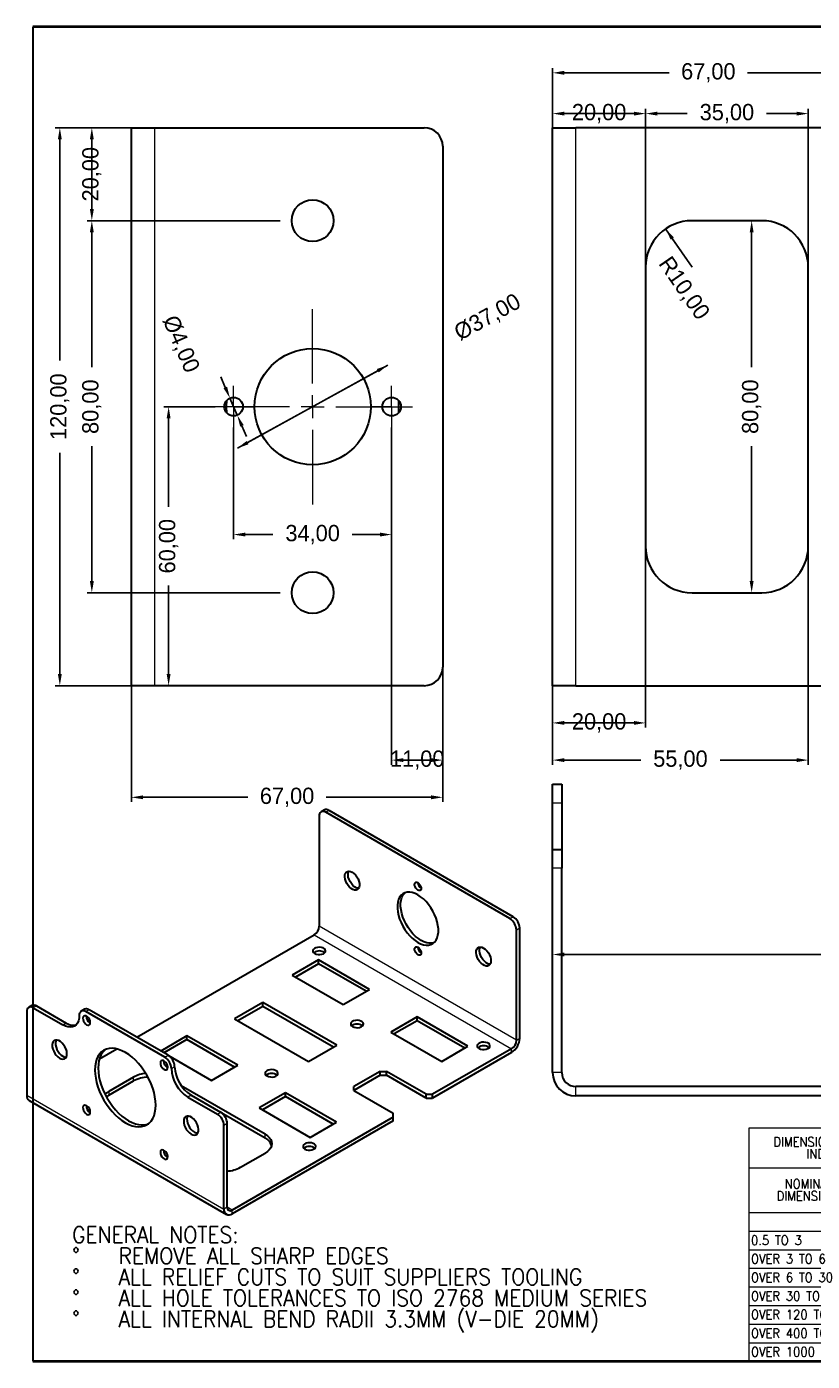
# Model space of a CAD drawing. Header units: millimetres. Extents: x 14 to 816, y 5 to 299.
# Tile 1 of 3: x 14 to 183, y 5 to 292. Entities that reach past the tile are written whole.
import ezdxf

# ---------------------------------------------------------------- set-up
doc = ezdxf.new("R2010")
doc.units = ezdxf.units.MM
doc.header["$PDSIZE"] = -1
doc.layers.get('0').update_dxf_attribs({"true_color": 0xffffff})
doc.layers.get('Defpoints').update_dxf_attribs({"true_color": 0xffffff})
doc.styles.add('textstyle0', font='standard')
doc.styles.add('textstyle1', font='standard')
doc.styles.add('textstyle15', font='standard')
doc.styles.add('textstyle16', font='standard')
doc.styles.add('textstyle17', font='standard')
doc.styles.add('textstyle18', font='standard')
doc.styles.add('textstyle19', font='standard')
doc.styles.add('textstyle2', font='standard')
doc.styles.add('textstyle20', font='standard')
doc.styles.add('textstyle21', font='standard')
doc.styles.add('textstyle22', font='standard')
doc.styles.add('textstyle23', font='standard')
doc.styles.add('textstyle24', font='standard')
doc.styles.add('textstyle25', font='standard')
doc.styles.add('textstyle26', font='standard')
doc.styles.add('textstyle27', font='standard')
doc.styles.add('textstyle28', font='standard')
doc.styles.add('textstyle29', font='standard')
doc.styles.add('textstyle3', font='standard')
doc.styles.add('textstyle30', font='standard')
doc.styles.add('textstyle31', font='standard')
doc.styles.add('textstyle32', font='standard')
doc.styles.add('textstyle33', font='standard')
doc.styles.add('textstyle34', font='standard')
doc.styles.add('textstyle35', font='standard')
doc.styles.add('textstyle36', font='standard')
doc.styles.add('textstyle37', font='standard')
doc.styles.add('textstyle38', font='standard')
doc.styles.add('textstyle39', font='standard')
doc.styles.add('textstyle4', font='standard')
doc.styles.add('textstyle40', font='standard')
doc.styles.add('textstyle41', font='standard')
doc.styles.add('textstyle42', font='standard')
doc.styles.add('textstyle43', font='standard')
doc.styles.add('textstyle44', font='standard')
doc.styles.add('textstyle45', font='standard')
doc.styles.add('textstyle46', font='standard')
doc.styles.add('textstyle47', font='standard')
doc.styles.add('textstyle48', font='standard')
doc.styles.add('textstyle49', font='standard')
doc.styles.add('textstyle5', font='standard')
doc.styles.add('textstyle50', font='standard')
doc.styles.add('textstyle51', font='standard')
doc.styles.add('textstyle52', font='standard')
doc.styles.add('textstyle53', font='standard')
doc.styles.add('textstyle54', font='standard')
doc.styles.add('textstyle55', font='standard')
doc.styles.add('textstyle56', font='standard')
doc.styles.add('textstyle57', font='standard')
doc.styles.add('textstyle6', font='standard')
doc.styles.add('textstyle7', font='standard')
doc.styles.add('textstyle8', font='standard')
doc.dimstyles.new('QCADDimStyle', dxfattribs={"dimtxt": 3.5, "dimasz": 2.5, "dimexe": 1, "dimexo": 0, "dimgap": 1.524, "dimtad": 1, "dimtoh": 1, "dimdec": 4, "dimzin": 0, "dimdsep": 46, "dimtxsty": 'Standard', "dimcen": 0.09, "dimadec": 0, "dimazin": 0, "dimtfac": 1, "dimtdec": 4, "dimtofl": 0, "dimtmove": 0, "dimatfit": 3, "dimfxl": 1, "dimtolj": 1, "dimtzin": 0, "dimarcsym": 0})

# ---------------------------------------------------------------- blocks, each defined once
blk = doc.blocks.new('SW_NOTE_0')
at = {"color": 0, "linetype": 'Continuous', "lineweight": 0, "char_height": 3.5, "attachment_point": 1}
for s, insert, style in [('GENERAL NOTES:', (0, 4.51), 'textstyle0'), ('%%d', (0, -0.01), 'textstyle2'), ('REMOVE ALL SHARP EDGES', (10, -0.01), 'textstyle1'), ('%%d', (0, -4.54), 'textstyle4'), ('ALL RELIEF CUTS TO SUIT SUPPLIERS TOOLING', (10, -4.54), 'textstyle3'), ('%%d', (0, -9.07), 'textstyle6'), ('ALL HOLE TOLERANCES TO ISO 2768 MEDIUM SERIES', (10, -9.07), 'textstyle5'), ('%%d', (0, -13.59), 'textstyle8'), ('ALL INTERNAL BEND RADII 3.3MM (V-DIE 20MM)', (10, -13.59), 'textstyle7')]:
    blk.add_mtext(s, dxfattribs=dict(at, insert=insert, style=style))
blk = doc.blocks.new('SW_TABLEANNOTATION_0')
at = {"color": 0, "linetype": 'Continuous', "lineweight": 0}
for p, q in [((0, 0), (0, -50.13)), ((56, 0), (0, 0)), ((56, -50.13), (56, 0)), ((0, -8.5), (56, -8.5)), ((28, -8.5), (28, -50.13)), ((0, -18.12), (56, -18.12)), ((42, -18.12), (42, -50.13)), ((0, -22.13), (56, -22.13)), ((0, -26.13), (56, -26.13)), ((0, -30.13), (56, -30.13)), ((0, -34.12), (56, -34.12)), ((0, -38.13), (56, -38.13)), ((0, -42.13), (56, -42.13)), ((0, -46.13), (56, -46.13)), ((0, -50.13), (56, -50.13))]:
    blk.add_line(p, q, dxfattribs=at)
at = {"color": 0, "linetype": 'Continuous', "lineweight": 0, "char_height": 2, "attachment_point": 1}
for s, insert, style in [('DIMENSIONS WITHOUT TOLERANCES', (5.31, -1.92), 'textstyle15'), ('INDICATION TO ISO 2768', (12.42, -4.51), 'textstyle16'), ('NOMINAL', (7.74, -10.99), 'textstyle17'), ('ALLOWED', (35.64, -10.99), 'textstyle19'), ('DIMENSIONS', (6.01, -13.57), 'textstyle18'), ('VARIATIONS', (34.3, -13.57), 'textstyle20'), ('MEDIUM', (29.67, -19.09), 'textstyle21'), ('COARSE', (43.58, -19.09), 'textstyle22'), ('%%p', (32.2, -23.09), 'textstyle24'), ('%%p', (46.2, -23.09), 'textstyle26'), ('0.5 TO 3', (0.5, -23.09), 'textstyle23'), ('0.1', (34.11, -23.09), 'textstyle25'), ('0.2', (48.11, -23.09), 'textstyle27'), ('OVER 3 TO 6', (0.5, -27.09), 'textstyle28'), ('%%p', (32.2, -27.09), 'textstyle29'), ('0.1', (34.11, -27.09), 'textstyle30'), ('%%p', (46.2, -27.09), 'textstyle31'), ('0.3', (48.11, -27.09), 'textstyle32'), ('OVER 6 TO 30', (0.5, -31.09), 'textstyle33'), ('%%p', (32.2, -31.09), 'textstyle34'), ('0.2', (34.11, -31.09), 'textstyle35'), ('%%p', (46.2, -31.09), 'textstyle36'), ('0.5', (48.11, -31.09), 'textstyle37'), ('OVER 30 TO 120', (0.5, -35.09), 'textstyle38'), ('%%p', (32.2, -35.09), 'textstyle39'), ('0.3', (34.11, -35.09), 'textstyle40'), ('%%p', (46.2, -35.09), 'textstyle41'), ('0.8', (48.11, -35.09), 'textstyle42'), ('OVER 120 TO 400', (0.5, -39.09), 'textstyle43'), ('%%p', (32.2, -39.09), 'textstyle44'), ('0.5', (34.11, -39.09), 'textstyle45'), ('%%p', (46.2, -39.09), 'textstyle46'), ('1.2', (48.11, -39.09), 'textstyle47'), ('%%p', (32.2, -43.09), 'textstyle49'), ('%%p', (47.31, -43.09), 'textstyle51'), ('OVER 400 TO 1000', (0.5, -43.09), 'textstyle48'), ('0.8', (34.11, -43.09), 'textstyle50'), ('2', (49.21, -43.09), 'textstyle52'), ('OVER 1000 TO 2000', (0.5, -47.09), 'textstyle53'), ('%%p', (32.2, -47.09), 'textstyle54'), ('1.2', (34.11, -47.09), 'textstyle55'), ('%%p', (47.31, -47.09), 'textstyle56'), ('3', (49.21, -47.09), 'textstyle57')]:
    blk.add_mtext(s, dxfattribs=dict(at, insert=insert, style=style))
blk = doc.blocks.new('*D68')
at = {"color": 0, "linetype": 'Continuous', "lineweight": -2}
for p, q in [((146.82, 180.28), (146.82, 141.28)), ((126.82, 150.28), (126.82, 141.28)), ((129.32, 142.28), (144.32, 142.28))]:
    blk.add_line(p, q, dxfattribs=at)
at = {"color": 0}
for points in [[(129.32, 142.7), (129.32, 141.87), (126.82, 142.28)], [(144.32, 141.87), (144.32, 142.7), (146.82, 142.28)]]:
    blk.add_solid(points, dxfattribs=at)
at = {"layer": 'Defpoints', "color": 0}
for p in [(146.82, 180.28), (126.82, 150.28), (146.82, 142.28)]:
    blk.add_point(p, dxfattribs=at)
at = {"color": 0, "lineweight": 0, "insert": (136.82, 142.28), "char_height": 3.5, "attachment_point": 5}
blk.add_mtext('20,00', dxfattribs=at)
blk = doc.blocks.new('*D69')
at = {"color": 0, "linetype": 'Continuous', "lineweight": -2}
for p, q in [((181.82, 180.28), (181.82, 133.28)), ((126.82, 150.28), (126.82, 133.28)), ((129.32, 134.28), (145.79, 134.28)), ((179.32, 134.28), (162.84, 134.28))]:
    blk.add_line(p, q, dxfattribs=at)
at = {"color": 0}
for points in [[(129.32, 134.7), (129.32, 133.87), (126.82, 134.28)], [(179.32, 133.87), (179.32, 134.7), (181.82, 134.28)]]:
    blk.add_solid(points, dxfattribs=at)
at = {"layer": 'Defpoints', "color": 0}
for p in [(181.82, 180.28), (126.82, 150.28), (181.82, 134.28)]:
    blk.add_point(p, dxfattribs=at)
at = {"color": 0, "lineweight": 0, "insert": (154.32, 134.28), "char_height": 3.5, "attachment_point": 5}
blk.add_mtext('55,00', dxfattribs=at)
blk = doc.blocks.new('*D71')
at = {"color": 0, "linetype": 'Continuous', "lineweight": -2}
for p, q in [((171.82, 250.28), (168.64, 250.28)), ((169.64, 247.78), (169.64, 218.81)), ((169.64, 172.78), (169.64, 201.76)), ((171.82, 170.28), (168.64, 170.28))]:
    blk.add_line(p, q, dxfattribs=at)
at = {"color": 0}
for points in [[(170.06, 247.78), (169.22, 247.78), (169.64, 250.28)], [(169.22, 172.78), (170.06, 172.78), (169.64, 170.28)]]:
    blk.add_solid(points, dxfattribs=at)
at = {"layer": 'Defpoints', "color": 0}
for p in [(169.64, 250.28), (171.82, 250.28), (171.82, 170.28)]:
    blk.add_point(p, dxfattribs=at)
at = {"color": 0, "lineweight": 0, "insert": (169.64, 210.28), "char_height": 3.5, "attachment_point": 5, "rotation": 90}
blk.add_mtext('80,00', dxfattribs=at)
blk = doc.blocks.new('*D72')
at = {"color": 0, "linetype": 'Continuous', "lineweight": -2}
for p, q in [((146.82, 240.28), (146.82, 274.31)), ((149.32, 273.31), (155.79, 273.31)), ((179.32, 273.31), (172.84, 273.31)), ((181.82, 240.28), (181.82, 274.31))]:
    blk.add_line(p, q, dxfattribs=at)
at = {"color": 0}
for points in [[(149.32, 273.72), (149.32, 272.89), (146.82, 273.31)], [(179.32, 272.89), (179.32, 273.72), (181.82, 273.31)]]:
    blk.add_solid(points, dxfattribs=at)
at = {"layer": 'Defpoints', "color": 0}
for p in [(146.82, 273.31), (146.82, 240.28), (181.82, 240.28)]:
    blk.add_point(p, dxfattribs=at)
at = {"color": 0, "lineweight": 0, "insert": (164.32, 273.31), "char_height": 3.5, "attachment_point": 5}
blk.add_mtext('35,00', dxfattribs=at)
blk = doc.blocks.new('*D73')
at = {"color": 0, "linetype": 'Continuous', "lineweight": -2}
for p, q in [((126.82, 231.58), (126.82, 274.31)), ((144.32, 273.31), (129.32, 273.31)), ((146.82, 240.28), (146.82, 274.31))]:
    blk.add_line(p, q, dxfattribs=at)
at = {"color": 0}
for points in [[(129.32, 273.72), (129.32, 272.89), (126.82, 273.31)], [(144.32, 272.89), (144.32, 273.72), (146.82, 273.31)]]:
    blk.add_solid(points, dxfattribs=at)
at = {"layer": 'Defpoints', "color": 0}
for p in [(126.82, 273.31), (146.82, 240.28), (126.82, 231.58)]:
    blk.add_point(p, dxfattribs=at)
at = {"color": 0, "lineweight": 0, "insert": (136.82, 273.31), "char_height": 3.5, "attachment_point": 5}
blk.add_mtext('20,00', dxfattribs=at)
blk = doc.blocks.new('*D74')
at = {"color": 0, "linetype": 'Continuous', "lineweight": -2}
for p, q in [((156.82, 240.28), (151.13, 248.51)), ((152.55, 246.45), (156.82, 240.28))]:
    blk.add_line(p, q, dxfattribs=at)
at = {"color": 0}
blk.add_solid([(152.89, 246.69), (152.21, 246.21), (151.13, 248.51)], dxfattribs=at)
at = {"layer": 'Defpoints', "color": 0}
for p in [(151.13, 248.51), (156.82, 240.28)]:
    blk.add_point(p, dxfattribs=at)
at = {"color": 0, "lineweight": 0, "insert": (154.94, 235.65), "char_height": 3.5, "attachment_point": 5, "rotation": 304.6582}
blk.add_mtext('R10,00', dxfattribs=at)
blk = doc.blocks.new('*D80')
at = {"color": 0, "linetype": 'Continuous', "lineweight": -2}
for p, q in [((126.82, 270.28), (126.82, 283.08)), ((129.32, 282.08), (151.87, 282.08)), ((191.32, 282.08), (168.76, 282.08)), ((193.82, 255.78), (193.82, 283.08))]:
    blk.add_line(p, q, dxfattribs=at)
at = {"color": 0}
for points in [[(129.32, 282.5), (129.32, 281.66), (126.82, 282.08)], [(191.32, 281.66), (191.32, 282.5), (193.82, 282.08)]]:
    blk.add_solid(points, dxfattribs=at)
at = {"layer": 'Defpoints', "color": 0}
for p in [(126.82, 282.08), (126.82, 270.28), (193.82, 255.78)]:
    blk.add_point(p, dxfattribs=at)
at = {"color": 0, "lineweight": 0, "insert": (160.32, 282.08), "char_height": 3.5, "attachment_point": 5}
blk.add_mtext('67,00', dxfattribs=at)
blk = doc.blocks.new('*D97')
at = {"color": 0, "linetype": 'Continuous', "lineweight": -2}
for p, q in [((36.19, 270.28), (19.8, 270.28)), ((20.8, 267.78), (20.8, 220.22)), ((20.8, 152.78), (20.8, 200.34)), ((36.19, 150.28), (19.8, 150.28))]:
    blk.add_line(p, q, dxfattribs=at)
at = {"color": 0}
for points in [[(21.22, 267.78), (20.39, 267.78), (20.8, 270.28)], [(20.39, 152.78), (21.22, 152.78), (20.8, 150.28)]]:
    blk.add_solid(points, dxfattribs=at)
at = {"layer": 'Defpoints', "color": 0}
for p in [(36.19, 270.28), (20.8, 150.28), (36.19, 150.28)]:
    blk.add_point(p, dxfattribs=at)
at = {"color": 0, "lineweight": 0, "insert": (20.8, 210.28), "char_height": 3.5, "attachment_point": 5, "rotation": 90}
blk.add_mtext('120,00', dxfattribs=at)
blk = doc.blocks.new('*D98')
at = {"color": 0, "linetype": 'Continuous', "lineweight": -2}
for p, q in [((36.19, 270.28), (26.69, 270.28)), ((27.69, 267.78), (27.69, 252.78)), ((68.19, 250.28), (26.69, 250.28))]:
    blk.add_line(p, q, dxfattribs=at)
at = {"color": 0}
for points in [[(28.11, 267.78), (27.27, 267.78), (27.69, 270.28)], [(27.27, 252.78), (28.11, 252.78), (27.69, 250.28)]]:
    blk.add_solid(points, dxfattribs=at)
at = {"layer": 'Defpoints', "color": 0}
for p in [(36.19, 270.28), (27.69, 250.28), (68.19, 250.28)]:
    blk.add_point(p, dxfattribs=at)
at = {"color": 0, "lineweight": 0, "insert": (27.69, 260.28), "char_height": 3.5, "attachment_point": 5, "rotation": 90}
blk.add_mtext('20,00', dxfattribs=at)
blk = doc.blocks.new('*D99')
at = {"color": 0, "linetype": 'Continuous', "lineweight": -2}
for p, q in [((68.19, 250.28), (26.69, 250.28)), ((27.69, 247.78), (27.69, 218.81)), ((27.69, 172.78), (27.69, 201.76)), ((68.19, 170.28), (26.69, 170.28))]:
    blk.add_line(p, q, dxfattribs=at)
at = {"color": 0}
for points in [[(28.11, 247.78), (27.27, 247.78), (27.69, 250.28)], [(27.27, 172.78), (28.11, 172.78), (27.69, 170.28)]]:
    blk.add_solid(points, dxfattribs=at)
at = {"layer": 'Defpoints', "color": 0}
for p in [(68.19, 250.28), (27.69, 170.28), (68.19, 170.28)]:
    blk.add_point(p, dxfattribs=at)
at = {"color": 0, "lineweight": 0, "insert": (27.69, 210.28), "char_height": 3.5, "attachment_point": 5, "rotation": 90}
blk.add_mtext('80,00', dxfattribs=at)
blk = doc.blocks.new('*D100')
at = {"color": 0, "linetype": 'Continuous', "lineweight": -2}
for p, q in [((58.19, 205.78), (58.19, 181.78)), ((92.19, 205.78), (92.19, 181.78)), ((60.69, 182.78), (66.66, 182.78)), ((89.69, 182.78), (83.71, 182.78))]:
    blk.add_line(p, q, dxfattribs=at)
at = {"color": 0}
for points in [[(60.69, 183.2), (60.69, 182.37), (58.19, 182.78)], [(89.69, 182.37), (89.69, 183.2), (92.19, 182.78)]]:
    blk.add_solid(points, dxfattribs=at)
at = {"layer": 'Defpoints', "color": 0}
for p in [(58.19, 205.78), (92.19, 205.78), (58.19, 182.78)]:
    blk.add_point(p, dxfattribs=at)
at = {"color": 0, "lineweight": 0, "insert": (75.19, 182.78), "char_height": 3.5, "attachment_point": 5}
blk.add_mtext('34,00', dxfattribs=at)
blk = doc.blocks.new('*D101')
at = {"color": 0, "linetype": 'Continuous', "lineweight": -2}
for p, q in [((91.38, 219.22), (58.99, 201.34)), ((61.18, 202.55), (89.2, 218.02))]:
    blk.add_line(p, q, dxfattribs=at)
at = {"color": 0}
for points in [[(89.4, 217.65), (88.99, 218.38), (91.38, 219.22)], [(60.98, 202.91), (61.38, 202.19), (58.99, 201.34)]]:
    blk.add_solid(points, dxfattribs=at)
at = {"layer": 'Defpoints', "color": 0}
for p in [(91.38, 219.22), (58.99, 201.34)]:
    blk.add_point(p, dxfattribs=at)
at = {"color": 0, "lineweight": 0, "insert": (112.9, 229.37), "char_height": 3.5, "attachment_point": 5, "rotation": 28.9002}
blk.add_mtext('%%c37,00', dxfattribs=at)
blk = doc.blocks.new('*D102')
at = {"color": 0, "linetype": 'Continuous', "lineweight": -2}
for p, q in [((56.4, 214.41), (55.41, 216.71)), ((57.4, 212.12), (58.98, 208.45)), ((59.97, 206.15), (60.96, 203.86))]:
    blk.add_line(p, q, dxfattribs=at)
at = {"color": 0}
for points in [[(56.02, 214.25), (56.79, 214.58), (57.4, 212.12)], [(60.36, 206.32), (59.59, 205.99), (58.98, 208.45)]]:
    blk.add_solid(points, dxfattribs=at)
at = {"layer": 'Defpoints', "color": 0}
for p in [(57.4, 212.12), (58.98, 208.45)]:
    blk.add_point(p, dxfattribs=at)
at = {"color": 0, "lineweight": 0, "insert": (46.69, 223.67), "char_height": 3.5, "attachment_point": 5, "rotation": 293.365}
blk.add_mtext('%%c4,00', dxfattribs=at)
blk = doc.blocks.new('*D103')
at = {"color": 0, "linetype": 'Continuous', "lineweight": -2}
for p, q in [((92.19, 205.78), (92.19, 133.28)), ((103.19, 154.28), (103.19, 133.28)), ((100.69, 134.28), (94.69, 134.28))]:
    blk.add_line(p, q, dxfattribs=at)
at = {"color": 0}
for points in [[(94.69, 134.7), (94.69, 133.87), (92.19, 134.28)], [(100.69, 133.87), (100.69, 134.7), (103.19, 134.28)]]:
    blk.add_solid(points, dxfattribs=at)
at = {"layer": 'Defpoints', "color": 0}
for p in [(92.19, 205.78), (103.19, 154.28), (92.19, 134.28)]:
    blk.add_point(p, dxfattribs=at)
at = {"color": 0, "lineweight": 0, "insert": (97.69, 134.28), "char_height": 3.5, "attachment_point": 5}
blk.add_mtext('11,00', dxfattribs=at)
blk = doc.blocks.new('*D104')
at = {"color": 0, "linetype": 'Continuous', "lineweight": -2}
for p, q in [((54.19, 210.28), (43.21, 210.28)), ((44.21, 207.78), (44.21, 188.72)), ((44.21, 152.78), (44.21, 171.84)), ((36.19, 150.28), (45.21, 150.28))]:
    blk.add_line(p, q, dxfattribs=at)
at = {"color": 0}
for points in [[(44.62, 207.78), (43.79, 207.78), (44.21, 210.28)], [(43.79, 152.78), (44.62, 152.78), (44.21, 150.28)]]:
    blk.add_solid(points, dxfattribs=at)
at = {"layer": 'Defpoints', "color": 0}
for p in [(44.21, 210.28), (54.19, 210.28), (36.19, 150.28)]:
    blk.add_point(p, dxfattribs=at)
at = {"color": 0, "lineweight": 0, "insert": (44.21, 180.28), "char_height": 3.5, "attachment_point": 5, "rotation": 90}
blk.add_mtext('60,00', dxfattribs=at)
blk = doc.blocks.new('*D105')
at = {"color": 0, "linetype": 'Continuous', "lineweight": -2}
for p, q in [((103.19, 154.28), (103.19, 125.28)), ((36.19, 150.28), (36.19, 125.28)), ((38.69, 126.28), (61.25, 126.28)), ((100.69, 126.28), (78.13, 126.28))]:
    blk.add_line(p, q, dxfattribs=at)
at = {"color": 0}
for points in [[(38.69, 126.7), (38.69, 125.87), (36.19, 126.28)], [(100.69, 125.87), (100.69, 126.7), (103.19, 126.28)]]:
    blk.add_solid(points, dxfattribs=at)
at = {"layer": 'Defpoints', "color": 0}
for p in [(103.19, 154.28), (36.19, 150.28), (36.19, 126.28)]:
    blk.add_point(p, dxfattribs=at)
at = {"color": 0, "lineweight": 0, "insert": (69.69, 126.28), "char_height": 3.5, "attachment_point": 5}
blk.add_mtext('67,00', dxfattribs=at)
blk = doc.blocks.new('SW_CENTERMARKSYMBOL_10')
at = {"color": 0, "linetype": 'Continuous', "lineweight": 0}
for p, q in [((0, 5), (0, 21)), ((-5, 0), (-21, 0)), ((0, 0), (-2.5, 0)), ((0, 0), (0, 2.5)), ((0, 0), (0, -2.5)), ((0, 0), (2.5, 0)), ((5, 0), (21, 0)), ((0, -5), (0, -21))]:
    blk.add_line(p, q, dxfattribs=at)
blk = doc.blocks.new('SW_CENTERMARKSYMBOL_11')
at = {"color": 0, "linetype": 'Continuous', "lineweight": 0}
for p, q in [((0, 2.5), (0, 4.5)), ((-2.5, 0), (-4.5, 0)), ((0, 0), (-2.5, 0)), ((0, 0), (0, 2.5)), ((0, 0), (0, -2.5)), ((0, 0), (2.5, 0)), ((2.5, 0), (4.5, 0)), ((0, -2.5), (0, -4.5))]:
    blk.add_line(p, q, dxfattribs=at)
blk = doc.blocks.new('SW_CENTERMARKSYMBOL_12')
at = {"color": 0, "linetype": 'Continuous', "lineweight": 0}
for p, q in [((0, 2.5), (0, 4.5)), ((-2.5, 0), (-4.5, 0)), ((0, 0), (-2.5, 0)), ((0, 0), (0, 2.5)), ((0, 0), (0, -2.5)), ((0, 0), (2.5, 0)), ((2.5, 0), (4.5, 0)), ((0, -2.5), (0, -4.5))]:
    blk.add_line(p, q, dxfattribs=at)
blk = doc.blocks.new('*D107')
at = {"color": 0, "linetype": 'Continuous', "lineweight": -2}
for p, q in [((126.82, 67.08), (126.82, 93.48)), ((129.32, 92.48), (206.87, 92.48)), ((304.32, 92.48), (226.76, 92.48)), ((306.82, 67.08), (306.82, 93.48))]:
    blk.add_line(p, q, dxfattribs=at)
at = {"color": 0}
for points in [[(129.32, 92.89), (129.32, 92.06), (126.82, 92.48)], [(304.32, 92.06), (304.32, 92.89), (306.82, 92.48)]]:
    blk.add_solid(points, dxfattribs=at)
at = {"layer": 'Defpoints', "color": 0}
for p in [(306.82, 92.48), (126.82, 67.08), (306.82, 67.08)]:
    blk.add_point(p, dxfattribs=at)
at = {"color": 0, "lineweight": 0, "insert": (216.82, 92.48), "char_height": 3.5, "attachment_point": 5}
blk.add_mtext('180,00', dxfattribs=at)

msp = doc.modelspace()

# ---------------------------------------------------------------- linework, layer by layer
at = {"color": 7, "linetype": 'Continuous', "lineweight": 40, "true_color": 0xffffff}
for p, q in [((415, 292), (15, 292)), ((15, 5), (415, 5))]:
    msp.add_line(p, q, dxfattribs=at)
at = {"color": 7, "linetype": 'Continuous', "lineweight": 30, "true_color": 0xffffff}
for p, q in [((15, 292), (15, 5)), ((36.189, 150.283), (36.189, 270.283)), ((36.189, 270.283), (41.189, 270.283)), ((41.189, 270.283), (99.189, 270.283)), ((126.816, 150.283), (126.816, 270.283)), ((126.816, 270.283), (131.816, 270.283)), ((229.816, 270.283), (131.816, 270.283)), ((103.189, 266.283), (103.189, 154.283)), ((171.816, 250.283), (156.816, 250.283)), ((146.816, 240.283), (146.816, 180.283)), ((181.816, 180.283), (181.816, 240.283)), ((56.689, 210.283), (56.74, 211.662)), ((56.74, 208.904), (56.689, 210.283)), ((156.816, 170.283), (171.816, 170.283)), ((41.189, 150.283), (36.189, 150.283)), ((99.189, 150.283), (41.189, 150.283)), ((131.816, 150.283), (126.816, 150.283)), ((131.816, 150.283), (301.816, 150.283)), ((126.816, 129.076), (128.816, 129.076)), ((126.816, 125.076), (126.816, 129.076)), ((128.816, 129.076), (128.816, 125.076)), ((77.735, 123.562), (77.028, 123.154)), ((118.333, 100.603), (78.735, 123.463)), ((126.816, 115.076), (126.816, 125.076)), ((128.816, 125.076), (128.816, 115.076)), ((76.614, 122.238), (76.614, 98.558)), ((117.626, 100.195), (78.028, 123.055)), ((126.816, 115.076), (128.816, 115.076)), ((126.816, 111.076), (126.816, 115.076)), ((128.816, 115.076), (128.816, 111.076)), ((126.816, 67.076), (126.816, 111.076)), ((128.816, 67.076), (128.816, 111.076)), ((119.04, 74.066), (119.04, 97.746)), ((119.747, 74.474), (119.747, 98.154)), ((37.373, 74.68), (75.553, 96.721)), ((76.437, 91.312), (70.78, 88.047)), ((76.437, 90.496), (71.488, 87.639)), ((87.397, 84.985), (76.437, 91.312)), ((76.437, 90.496), (76.437, 91.312)), ((86.69, 84.577), (76.437, 90.496)), ((70.78, 88.047), (81.74, 81.72)), ((81.74, 81.72), (87.397, 84.985)), ((14.803, 81.516), (14.096, 81.108)), ((15.096, 81.009), (21.46, 77.335)), ((15.803, 81.417), (22.167, 77.743)), ((26.117, 80.7), (25.409, 80.292)), ((44.087, 70.805), (27.116, 80.601)), ((64.452, 82.148), (58.371, 78.638)), ((64.452, 81.332), (59.078, 78.229)), ((80.362, 72.964), (64.452, 82.148)), ((64.452, 81.332), (64.452, 82.148)), ((79.654, 72.555), (64.452, 81.332)), ((13.681, 80.192), (13.681, 62.228)), ((43.38, 70.396), (26.409, 80.193)), ((27.276, 77.774), (27.36, 77.731)), ((58.371, 78.638), (74.28, 69.453)), ((97.65, 79.066), (91.994, 75.801)), ((97.65, 78.25), (92.701, 75.392)), ((108.611, 72.739), (97.65, 79.066)), ((97.65, 78.25), (97.65, 79.066)), ((107.903, 72.331), (97.65, 78.25)), ((48.153, 74.984), (42.5, 71.721)), ((59.113, 68.657), (48.153, 74.984)), ((48.153, 74.168), (48.153, 74.984)), ((91.994, 75.801), (102.954, 69.474)), ((29.33, 70.037), (33.038, 72.177)), ((48.153, 74.168), (43.207, 71.313)), ((58.406, 68.249), (48.153, 74.168)), ((74.28, 69.453), (80.362, 72.964)), ((117.98, 72.229), (101.009, 62.432)), ((102.954, 69.474), (108.611, 72.739)), ((44.19, 70.741), (53.456, 65.392)), ((117.98, 71.412), (101.009, 61.616)), ((36.662, 66.106), (31.359, 63.044)), ((43.928, 68.161), (44.012, 68.118)), ((53.456, 65.392), (59.113, 68.657)), ((89.695, 67.33), (84.039, 64.065)), ((89.695, 66.514), (84.039, 63.248)), ((89.695, 67.33), (91.11, 67.33)), ((89.695, 66.514), (89.695, 67.33)), ((89.695, 66.514), (91.11, 66.514)), ((99.595, 62.432), (91.11, 67.33)), ((91.11, 66.514), (91.11, 67.33)), ((99.595, 61.616), (91.11, 66.514)), ((31.359, 62.228), (36.662, 65.289)), ((64.947, 53.86), (46.92, 64.267)), ((84.039, 63.248), (84.039, 64.065)), ((84.039, 63.248), (92.524, 58.35)), ((229.816, 64.076), (131.816, 64.076)), ((14.199, 61.084), (56.626, 36.591)), ((48.33, 61.823), (54.694, 58.149)), ((49.037, 62.231), (55.401, 58.557)), ((69.366, 62.738), (63.709, 59.473)), ((69.366, 61.922), (64.416, 59.064)), ((80.326, 56.411), (69.366, 62.738)), ((69.366, 61.922), (69.366, 62.738)), ((79.619, 56.003), (69.366, 61.922)), ((99.595, 62.432), (101.009, 62.432)), ((99.595, 61.616), (99.595, 62.432)), ((99.595, 61.616), (101.009, 61.616)), ((101.009, 61.616), (101.009, 62.432)), ((229.816, 62.076), (131.816, 62.076)), ((27.276, 58.545), (27.36, 58.501)), ((55.493, 58.5), (64.947, 53.043)), ((92.524, 57.534), (57.876, 37.532)), ((63.709, 59.473), (74.669, 53.145)), ((92.524, 57.534), (92.524, 58.35)), ((92.524, 56.717), (92.524, 57.534)), ((56.108, 37.736), (56.108, 55.7)), ((56.815, 38.144), (56.815, 56.108)), ((92.524, 56.717), (57.876, 36.715)), ((74.669, 53.145), (80.326, 56.411)), ((43.928, 48.931), (44.012, 48.888)), ((59.643, 46.716), (64.947, 49.778))]:
    msp.add_line(p, q, dxfattribs=at)
at = {"color": 8, "linetype": 'Continuous', "lineweight": 0, "true_color": 0x808080}
for p, q in [((41.189, 270.283), (41.189, 150.283)), ((131.816, 150.283), (131.816, 270.283)), ((78.735, 123.463), (78.028, 123.055)), ((126.816, 125.076), (128.816, 125.076)), ((128.816, 111.076), (126.816, 111.076)), ((117.626, 100.195), (118.333, 100.603)), ((119.04, 74.066), (76.614, 98.558)), ((119.747, 98.154), (119.04, 97.746)), ((75.553, 96.721), (117.98, 72.229)), ((15.803, 81.417), (15.096, 81.009)), ((27.116, 80.601), (26.409, 80.193)), ((21.46, 77.335), (22.167, 77.743)), ((117.98, 71.412), (117.98, 72.229)), ((119.04, 74.066), (119.747, 74.474)), ((43.38, 70.396), (44.087, 70.805)), ((36.662, 65.289), (36.662, 66.106)), ((44.794, 67.947), (45.501, 68.355)), ((128.816, 67.076), (126.816, 67.076)), ((131.816, 62.076), (131.816, 64.076)), ((13.681, 62.228), (56.108, 37.736)), ((31.359, 63.044), (31.359, 62.228)), ((49.037, 62.231), (48.33, 61.823)), ((54.694, 58.149), (55.401, 58.557)), ((56.815, 56.108), (56.108, 55.7)), ((64.947, 53.043), (64.947, 53.86)), ((56.815, 38.144), (56.108, 37.736)), ((57.876, 37.532), (56.815, 38.144)), ((57.876, 36.715), (57.876, 37.532))]:
    msp.add_line(p, q, dxfattribs=at)
at = {"color": 7, "linetype": 'Continuous', "lineweight": 30, "true_color": 0xffffff}
for points in [[(93.637, 211.662), (93.689, 210.283), (93.637, 208.904)], [(83.685, 110.195), (84.052, 109.933), (84.399, 109.587), (84.708, 109.174), (84.961, 108.718), (85.146, 108.242), (85.252, 107.772), (85.273, 107.334), (85.209, 106.951), (85.063, 106.643), (84.842, 106.429), (84.559, 106.318), (84.229, 106.317), (83.87, 106.426), (83.5, 106.639), (83.141, 106.945), (82.811, 107.327), (82.528, 107.765), (82.307, 108.234), (82.161, 108.71), (82.097, 109.168), (82.118, 109.581), (82.224, 109.928), (82.409, 110.191), (82.662, 110.355), (82.971, 110.411), (83.318, 110.357), (83.685, 110.195)], [(85.106, 106.712), (84.936, 106.725), (84.577, 106.834), (84.207, 107.047), (83.848, 107.353), (83.518, 107.735), (83.235, 108.173), (83.014, 108.642), (82.868, 109.119), (82.804, 109.576), (82.825, 109.989), (82.931, 110.337), (82.971, 110.411)], [(97.827, 107.951), (98.069, 107.762), (98.282, 107.497), (98.44, 107.189), (98.524, 106.874), (98.524, 106.59), (98.44, 106.372), (98.282, 106.246), (98.069, 106.227), (97.827, 106.317), (97.585, 106.506), (97.373, 106.771), (97.215, 107.079), (97.131, 107.394), (97.131, 107.678), (97.215, 107.896), (97.373, 108.022), (97.585, 108.041), (97.827, 107.951)], [(97.827, 95.09), (98.429, 94.79), (99.019, 94.591), (99.588, 94.496), (100.123, 94.507), (100.616, 94.625), (101.057, 94.845), (101.438, 95.166), (101.751, 95.58), (101.991, 96.08), (102.154, 96.657), (102.236, 97.3), (102.236, 97.996), (102.154, 98.734), (101.991, 99.498), (101.751, 100.276), (101.438, 101.052), (101.057, 101.812), (100.616, 102.542), (100.123, 103.228), (99.588, 103.858), (99.019, 104.419), (98.429, 104.902), (97.827, 105.297), (97.225, 105.597), (96.635, 105.796), (96.066, 105.891), (95.531, 105.879), (95.038, 105.762), (94.597, 105.541), (94.217, 105.221), (93.903, 104.807), (93.663, 104.306), (93.5, 103.73), (93.418, 103.087), (93.418, 102.39), (93.5, 101.653), (93.663, 100.888), (93.903, 100.111), (94.217, 99.335), (94.597, 98.575), (95.038, 97.845), (95.531, 97.159), (96.066, 96.529), (96.635, 95.968), (97.225, 95.485), (97.827, 95.09)], [(101.285, 95.019), (100.831, 94.916), (100.295, 94.904), (99.727, 94.999), (99.136, 95.198), (98.534, 95.498), (97.932, 95.893), (97.342, 96.376), (96.774, 96.937), (96.238, 97.567), (95.745, 98.253), (95.304, 98.983), (94.924, 99.743), (94.61, 100.519), (94.37, 101.297), (94.207, 102.061), (94.125, 102.799), (94.125, 103.495), (94.207, 104.138), (94.37, 104.715), (94.61, 105.215), (94.924, 105.629), (95.076, 105.776)], [(75.642, 92.69), (75.971, 92.55), (76.358, 92.472), (76.768, 92.463), (77.164, 92.524), (77.511, 92.65), (77.778, 92.829), (77.942, 93.046), (77.988, 93.281), (77.912, 93.514), (77.72, 93.723), (77.43, 93.89), (77.068, 94.001), (76.665, 94.045), (76.258, 94.018), (75.882, 93.924), (75.572, 93.769), (75.354, 93.569), (75.248, 93.34), (75.263, 93.104), (75.398, 92.881), (75.642, 92.69)], [(97.827, 94.069), (98.069, 93.88), (98.282, 93.616), (98.44, 93.308), (98.524, 92.993), (98.524, 92.709), (98.44, 92.491), (98.282, 92.365), (98.069, 92.346), (97.827, 92.436), (97.585, 92.625), (97.373, 92.89), (97.215, 93.198), (97.131, 93.513), (97.131, 93.797), (97.215, 94.015), (97.373, 94.141), (97.585, 94.16), (97.827, 94.069)], [(111.969, 93.867), (112.336, 93.605), (112.683, 93.259), (112.992, 92.846), (113.245, 92.39), (113.43, 91.914), (113.536, 91.444), (113.558, 91.006), (113.493, 90.623), (113.347, 90.315), (113.127, 90.1), (112.844, 89.99), (112.513, 89.989), (112.154, 90.098), (111.785, 90.311), (111.425, 90.617), (111.095, 90.999), (110.812, 91.437), (110.591, 91.906), (110.445, 92.382), (110.381, 92.839), (110.402, 93.253), (110.508, 93.6), (110.693, 93.863), (110.947, 94.027), (111.255, 94.083), (111.602, 94.029), (111.969, 93.867)], [(113.391, 90.384), (113.221, 90.397), (112.861, 90.506), (112.492, 90.719), (112.132, 91.025), (111.802, 91.407), (111.519, 91.845), (111.299, 92.314), (111.152, 92.79), (111.088, 93.248), (111.11, 93.661), (111.216, 94.009), (111.255, 94.083)], [(24.995, 79.377), (24.952, 78.763), (24.822, 78.215), (24.61, 77.746), (24.32, 77.367), (23.96, 77.087), (23.538, 76.915), (23.065, 76.853), (22.552, 76.904), (22.013, 77.066), (21.46, 77.335)], [(26.568, 77.366), (26.827, 77.267), (27.057, 77.278), (27.234, 77.398), (27.34, 77.614), (27.361, 77.903), (27.297, 78.233), (27.154, 78.569), (26.947, 78.874), (26.699, 79.115), (26.438, 79.266), (26.19, 79.311), (25.983, 79.245), (25.84, 79.074), (25.776, 78.818), (25.797, 78.504), (25.903, 78.167), (26.08, 77.842), (26.31, 77.565), (26.568, 77.366)], [(83.773, 76.974), (84.103, 76.834), (84.49, 76.756), (84.9, 76.747), (85.296, 76.808), (85.643, 76.934), (85.91, 77.113), (86.074, 77.33), (86.12, 77.565), (86.044, 77.798), (85.852, 78.007), (85.562, 78.174), (85.2, 78.285), (84.797, 78.329), (84.39, 78.302), (84.014, 78.208), (83.703, 78.053), (83.485, 77.853), (83.379, 77.624), (83.395, 77.388), (83.53, 77.165), (83.773, 76.974)], [(20.753, 70.19), (21.119, 70.028), (21.467, 69.973), (21.775, 70.03), (22.029, 70.193), (22.213, 70.456), (22.319, 70.804), (22.341, 71.217), (22.277, 71.674), (22.13, 72.15), (21.91, 72.62), (21.627, 73.058), (21.297, 73.44), (20.937, 73.745), (20.568, 73.959), (20.208, 74.068), (19.878, 74.067), (19.595, 73.956), (19.375, 73.741), (19.228, 73.434), (19.164, 73.051), (19.186, 72.613), (19.292, 72.143), (19.476, 71.667), (19.73, 71.21), (20.038, 70.798), (20.386, 70.451), (20.753, 70.19)], [(20.038, 74.081), (19.935, 73.842), (19.871, 73.459), (19.893, 73.021), (19.999, 72.551), (20.183, 72.075), (20.437, 71.618), (20.746, 71.206), (21.093, 70.86), (21.46, 70.598)], [(34.895, 56.31), (35.627, 55.935), (36.35, 55.659), (37.055, 55.487), (37.733, 55.42), (38.375, 55.459), (38.973, 55.604), (39.52, 55.852), (40.008, 56.202), (40.433, 56.648), (40.788, 57.184), (41.068, 57.805), (41.271, 58.501), (41.394, 59.265), (41.435, 60.087), (41.394, 60.957), (41.271, 61.863), (41.068, 62.794), (40.788, 63.738), (40.433, 64.685), (40.008, 65.62), (39.52, 66.534), (38.973, 67.414), (38.375, 68.25), (37.733, 69.03), (37.055, 69.745), (36.35, 70.387), (35.627, 70.946), (34.895, 71.416), (34.162, 71.791), (33.439, 72.067), (32.734, 72.239), (32.057, 72.307), (31.415, 72.267), (30.817, 72.123), (30.27, 71.874), (29.781, 71.525), (29.356, 71.079), (29.002, 70.542), (28.721, 69.922), (28.518, 69.225), (28.395, 68.461), (28.354, 67.639), (28.395, 66.77), (28.518, 65.864), (28.721, 64.933), (29.002, 63.988), (29.356, 63.042), (29.781, 62.106), (30.27, 61.192), (30.817, 60.312), (31.415, 59.477), (32.057, 58.696), (32.734, 57.981), (33.439, 57.34), (34.162, 56.78), (34.895, 56.31)], [(30.637, 72.055), (30.488, 71.933), (30.064, 71.487), (29.709, 70.951), (29.428, 70.33), (29.225, 69.633), (29.102, 68.869), (29.061, 68.047), (29.102, 67.178), (29.225, 66.272), (29.428, 65.341), (29.709, 64.396), (30.064, 63.45), (30.488, 62.514), (30.977, 61.601), (31.524, 60.72), (32.122, 59.885), (32.764, 59.105), (33.441, 58.389), (34.146, 57.748), (34.869, 57.189), (35.602, 56.718)], [(110.997, 72.28), (111.327, 72.139), (111.714, 72.061), (112.123, 72.052), (112.519, 72.114), (112.866, 72.24), (113.134, 72.419), (113.297, 72.636), (113.343, 72.871), (113.267, 73.103), (113.076, 73.313), (112.786, 73.48), (112.423, 73.59), (112.021, 73.634), (111.613, 73.608), (111.238, 73.513), (110.927, 73.359), (110.709, 73.159), (110.603, 72.93), (110.618, 72.694), (110.754, 72.47), (110.997, 72.28)], [(21.46, 70.598), (21.827, 70.436), (22.174, 70.382), (22.174, 70.382)], [(43.221, 67.753), (43.479, 67.653), (43.709, 67.664), (43.887, 67.784), (43.992, 68.001), (44.014, 68.29), (43.949, 68.62), (43.806, 68.956), (43.599, 69.261), (43.352, 69.502), (43.09, 69.653), (42.842, 69.698), (42.636, 69.631), (42.492, 69.461), (42.428, 69.205), (42.45, 68.891), (42.555, 68.553), (42.732, 68.229), (42.963, 67.952), (43.221, 67.753)], [(65.389, 66.361), (65.718, 66.221), (66.105, 66.142), (66.515, 66.134), (66.911, 66.195), (67.258, 66.321), (67.525, 66.5), (67.689, 66.717), (67.735, 66.952), (67.659, 67.184), (67.467, 67.394), (67.177, 67.561), (66.815, 67.672), (66.412, 67.716), (66.005, 67.689), (65.629, 67.594), (65.319, 67.44), (65.101, 67.24), (64.995, 67.011), (65.01, 66.775), (65.145, 66.551), (65.389, 66.361)], [(30.536, 62.418), (30.85, 62.7), (31.359, 63.044)], [(31.359, 62.228), (30.85, 61.883), (30.827, 61.865)], [(26.568, 58.136), (26.827, 58.037), (27.057, 58.048), (27.234, 58.168), (27.34, 58.384), (27.361, 58.673), (27.297, 59.004), (27.154, 59.339), (26.947, 59.644), (26.699, 59.886), (26.438, 60.037), (26.19, 60.082), (25.983, 60.015), (25.84, 59.845), (25.776, 59.589), (25.797, 59.275), (25.903, 58.937), (26.08, 58.612), (26.31, 58.335), (26.568, 58.136)], [(49.037, 53.862), (49.404, 53.7), (49.751, 53.645), (50.059, 53.701), (50.313, 53.865), (50.498, 54.128), (50.604, 54.476), (50.625, 54.889), (50.561, 55.346), (50.415, 55.822), (50.194, 56.292), (49.911, 56.729), (49.581, 57.111), (49.221, 57.417), (48.852, 57.631), (48.493, 57.74), (48.163, 57.739), (47.88, 57.628), (47.659, 57.413), (47.513, 57.106), (47.448, 56.723), (47.47, 56.285), (47.576, 55.815), (47.761, 55.339), (48.014, 54.882), (48.323, 54.47), (48.67, 54.123), (49.037, 53.862)], [(48.322, 57.753), (48.22, 57.514), (48.156, 57.131), (48.177, 56.693), (48.283, 56.223), (48.468, 55.747), (48.721, 55.29), (49.03, 54.878), (49.377, 54.531), (49.744, 54.27)], [(35.602, 56.718), (36.334, 56.343), (37.057, 56.068), (37.762, 55.895), (38.44, 55.828), (39.082, 55.867), (39.68, 56.012), (39.859, 56.08)], [(49.744, 54.27), (50.111, 54.108), (50.458, 54.053), (50.458, 54.053)], [(64.947, 53.86), (65.456, 53.515), (65.866, 53.129), (66.166, 52.711), (66.35, 52.27), (66.411, 51.819), (66.35, 51.367), (66.166, 50.927), (65.866, 50.508), (65.456, 50.122), (64.947, 49.778)], [(73.52, 50.645), (73.85, 50.505), (74.237, 50.427), (74.647, 50.418), (75.042, 50.479), (75.39, 50.605), (75.657, 50.784), (75.821, 51.001), (75.867, 51.236), (75.79, 51.469), (75.599, 51.678), (75.309, 51.845), (74.947, 51.956), (74.544, 52), (74.137, 51.973), (73.761, 51.879), (73.45, 51.724), (73.232, 51.524), (73.126, 51.295), (73.142, 51.059), (73.277, 50.836), (73.52, 50.645)], [(43.221, 48.523), (43.479, 48.424), (43.709, 48.435), (43.887, 48.555), (43.992, 48.771), (44.014, 49.06), (43.949, 49.39), (43.806, 49.726), (43.599, 50.031), (43.352, 50.272), (43.09, 50.424), (42.842, 50.468), (42.636, 50.402), (42.492, 50.231), (42.428, 49.975), (42.45, 49.662), (42.555, 49.324), (42.732, 48.999), (42.963, 48.722), (43.221, 48.523)]]:
    msp.add_lwpolyline(points, dxfattribs=at)
for centre, radius in [((75.189, 250.283), 4.5), ((75.189, 210.283), 12.5), ((58.189, 210.283), 2), ((92.189, 210.283), 2), ((75.189, 170.283), 4.5)]:
    msp.add_circle(centre, radius, dxfattribs=at)
for centre, radius, start, end in [((99.189, 266.283), 4, 0, 90), ((156.816, 240.283), 10, 90, 180), ((171.816, 240.283), 10, 0, 90), ((156.816, 180.283), 10, 180, 270), ((171.816, 180.283), 10, 270, 0), ((99.189, 154.283), 4, 270, 0), ((78.149, 122.645), 1.006, 54.38242, 114.30712), ((77.476, 122.378), 0.873, 50.79671, 189.21404), ((99.336, 108.005), 1.51, 182.0745, 237.92013), ((116.677, 98.014), 3.074, 2.60548, 57.39452), ((74.311, 98.663), 2.305, 302.60548, 357.39452), ((115.97, 97.606), 3.074, 2.60548, 57.39452), ((76.614, 91.325), 1.922, 52.16424, 127.83576), ((99.336, 94.124), 1.51, 182.0745, 237.92013), ((14.544, 80.332), 0.873, 50.79671, 189.21404), ((15.217, 80.599), 1.006, 54.38242, 114.30712), ((25.857, 79.516), 0.873, 50.79671, 189.21404), ((26.531, 79.784), 1.006, 54.38242, 114.30712), ((23.687, 79.931), 2.664, 235.19539, 283.0221), ((28.119, 79.176), 1.636, 177.53595, 238.9595), ((84.746, 75.609), 1.922, 52.16424, 127.83576), ((111.969, 70.915), 1.922, 52.16424, 127.83576), ((115.909, 74.649), 3.842, 302.60548, 357.39452), ((116.738, 74.171), 2.305, 302.60548, 357.39452), ((44.772, 69.563), 1.636, 177.53595, 238.9595), ((41.724, 67.807), 3.074, 2.60548, 57.39452), ((42.431, 68.215), 3.074, 2.60548, 57.39452), ((39.903, 60.158), 6.774, 95.11245, 118.5797), ((39.987, 59.11), 7.017, 91.94806, 118.28487), ((52.415, 68.265), 7.628, 182.38686, 237.61314), ((53.123, 68.673), 7.628, 182.38686, 237.61314), ((66.361, 64.996), 1.922, 52.16424, 127.83576), ((131.816, 67.076), 5, 180, 270), ((131.816, 67.076), 3, 180, 270), ((14.906, 62.093), 1.232, 173.70115, 234.98667), ((28.119, 59.947), 1.636, 177.53595, 238.9595), ((53.037, 55.56), 3.074, 2.60548, 57.39452), ((53.745, 55.968), 3.074, 2.60548, 57.39452), ((63.754, 50.581), 2.736, 17.64458, 64.15), ((44.772, 50.333), 1.636, 177.53595, 238.9595), ((74.493, 49.28), 1.922, 52.16424, 127.83576), ((56.321, 52.917), 7.035, 274.02309, 298.17783), ((57.186, 37.561), 1.092, 170.78596, 309.20329), ((57.462, 38.039), 0.655, 170.78596, 309.20329)]:
    msp.add_arc(centre, radius, start, end, dxfattribs=at)

# ---------------------------------------------------------------- block references
at = {"color": 7, "linetype": 'Continuous', "lineweight": 0, "true_color": 0xffffff}
for name, p in [('SW_CENTERMARKSYMBOL_10', (75.189, 210.283)), ('SW_CENTERMARKSYMBOL_11', (58.189, 210.283)), ('SW_CENTERMARKSYMBOL_12', (92.189, 210.283)), ('SW_TABLEANNOTATION_0', (169, 55.125)), ('SW_NOTE_0', (23.461, 29.445))]:
    msp.add_blockref(name, p, dxfattribs=at)

# ---------------------------------------------------------------- dimensions: what is measured, and where the dimension line sits
for base, p1, p2, picture, middle in [((126.816, 282.08), (193.816, 255.783), (126.816, 270.283), '*D80', (160.316, 282.08)), ((126.816, 273.308), (146.816, 240.283), (126.816, 231.583), '*D73', (136.816, 273.308)), ((146.816, 273.308), (181.816, 240.283), (146.816, 240.283), '*D72', (164.316, 273.308)), ((58.189, 182.783), (92.189, 205.783), (58.189, 205.783), '*D100', (75.189, 182.783)), ((92.189, 134.283), (103.189, 154.283), (92.189, 205.783), '*D103', (97.689, 134.283)), ((146.816, 142.283), (126.816, 150.283), (146.816, 180.283), '*D68', (136.816, 142.283)), ((181.816, 134.283), (126.816, 150.283), (181.816, 180.283), '*D69', (154.316, 134.283)), ((36.189, 126.283), (103.189, 154.283), (36.189, 150.283), '*D105', (69.689, 126.283))]:
    dim = msp.add_linear_dim(base=base, p1=p1, p2=p2, dimstyle='QCADDimStyle', override={"dimtxt": 3.5, "dimasz": 2.5, "dimexe": 1, "dimexo": 0, "dimgap": 1.524, "dimtad": 1, "dimdec": 2, "dimdsep": 44, "dimcen": 2.5, "dimclrd": 0, "dimclre": 0, "dimclrt": 0, "dimadec": 4, "dimtdec": 3, "dimtofl": 1, "dimtmove": 2, "dimtolj": 0}, dxfattribs=at)
    dim.commit()
    dim.dimension.update_dxf_attribs({"geometry": picture, "text_midpoint": middle, "dimtype": 160})
for base, p1, p2, angle, picture, middle in [((20.805, 150.283), (36.189, 270.283), (36.189, 150.283), 90, '*D97', (20.805, 210.283)), ((27.689, 250.283), (36.189, 270.283), (68.189, 250.283), 90, '*D98', (27.689, 260.283)), ((27.689, 170.283), (68.189, 250.283), (68.189, 170.283), 90, '*D99', (27.689, 210.283)), ((169.639, 250.283), (171.816, 170.283), (171.816, 250.283), 90, '*D71', (169.639, 210.283)), ((44.205, 210.283), (36.189, 150.283), (54.189, 210.283), 90, '*D104', (44.205, 180.283)), ((306.816, 92.476), (126.816, 67.076), (306.816, 67.076), 0, '*D107', (216.816, 92.476))]:
    dim = msp.add_linear_dim(base=base, p1=p1, p2=p2, angle=angle, dimstyle='QCADDimStyle', override={"dimtxt": 3.5, "dimasz": 2.5, "dimexe": 1, "dimexo": 0, "dimgap": 1.524, "dimtad": 1, "dimdec": 2, "dimdsep": 44, "dimcen": 2.5, "dimclrd": 0, "dimclre": 0, "dimclrt": 0, "dimadec": 4, "dimtdec": 3, "dimtofl": 1, "dimtmove": 2, "dimtolj": 0}, dxfattribs=at)
    dim.commit()
    dim.dimension.update_dxf_attribs({"geometry": picture, "text_midpoint": middle, "dimtype": 160})
dim = msp.add_radius_dim(center=(156.816, 240.283), mpoint=(151.129, 248.508), dimstyle='QCADDimStyle', override={"dimtxt": 3.5, "dimasz": 2.5, "dimexe": 1, "dimexo": 0, "dimgap": 1.524, "dimtad": 1, "dimdec": 2, "dimdsep": 44, "dimcen": 2.5, "dimclrd": 0, "dimclre": 0, "dimclrt": 0, "dimadec": 4, "dimtdec": 3, "dimtofl": 1, "dimtmove": 2, "dimtolj": 0}, dxfattribs=at)
dim.commit()
dim.dimension.update_dxf_attribs({"geometry": '*D74', "text_midpoint": (154.937, 235.649), "dimtype": 164})
for p1, p2, picture, middle in [((91.385, 219.223), (58.993, 201.342), '*D101', (112.902, 229.366)), ((57.396, 212.119), (58.982, 208.447), '*D102', (46.686, 223.666))]:
    dim = msp.add_diameter_dim_2p(p1=p1, p2=p2, dimstyle='QCADDimStyle', override={"dimtxt": 3.5, "dimasz": 2.5, "dimexe": 1, "dimexo": 0, "dimgap": 1.524, "dimtad": 1, "dimdec": 2, "dimdsep": 44, "dimcen": 2.5, "dimclrd": 0, "dimclre": 0, "dimclrt": 0, "dimadec": 4, "dimtdec": 3, "dimtofl": 1, "dimtmove": 2, "dimtolj": 0}, dxfattribs=at)
    dim.commit()
    dim.dimension.update_dxf_attribs({"geometry": picture, "text_midpoint": middle, "dimtype": 163})

doc.saveas('drawing.dxf')
